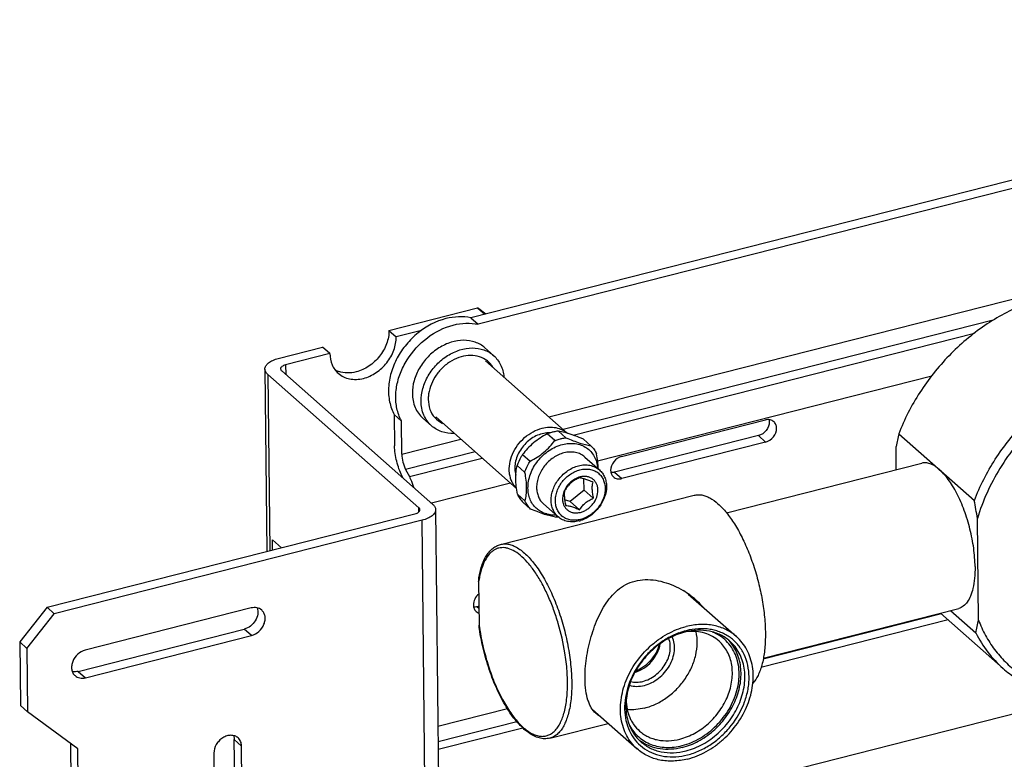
# Model space of a CAD drawing. Header units: inches. Extents: x 3100 to 4399, y 186 to 571.
# Tile 3 of 4: x 4014 to 4171, y 278 to 396. Entities that reach past the tile are written whole.
import ezdxf

# ---------------------------------------------------------------- set-up
doc = ezdxf.new("R2010")
doc.units = ezdxf.units.IN
doc.header["$MEASUREMENT"] = 0
doc.layers.add('02___PRT_ALL_AXES', color=7, linetype='Continuous')

msp = doc.modelspace()

# ---------------------------------------------------------------- linework, layer by layer
at = {"color": 7, "linetype": 'Continuous'}
for p, q in [((4273.69, 396.27), (4085.96, 348.55)), ((4274.85, 395.24), (4087.12, 347.52)), ((4098.46, 332.69), (4280.04, 378.84)), ((4072.87, 346.54), (4087.04, 350.14)), ((4087.04, 350.14), (4088.2, 349.12)), ((4088.37, 349.16), (4087.04, 350.14)), ((4085.96, 348.55), (4087.12, 347.52)), ((4169.56, 348.18), (4100.73, 330.68)), ((4072.87, 346.54), (4074.03, 345.52)), ((4078.06, 346.54), (4074.03, 345.52)), ((4102.32, 329.79), (4166.57, 346.12)), ((4055.16, 342.04), (4062.25, 343.84)), ((4063.41, 342.82), (4062.25, 343.84)), ((4088.22, 343.74), (4089.61, 342.51)), ((4063.41, 342.82), (4056.33, 341.02)), ((4053.02, 340.36), (4053.33, 311.16)), ((4056.33, 341.02), (4056.34, 339.49)), ((4088.29, 341.67), (4101.4, 330.09)), ((4053.48, 339.5), (4053.78, 311.27)), ((4077.66, 318.14), (4053.48, 339.5)), ((4055.7, 340.06), (4079.87, 318.7)), ((4159.72, 339.22), (4106.25, 325.63)), ((4073.72, 333.06), (4073.77, 328.07)), ((4074.88, 332.03), (4073.72, 333.06)), ((4078.29, 332.5), (4079.68, 331.27)), ((4080.35, 332.68), (4093.28, 321.25)), ((4074.94, 326.71), (4074.88, 332.03)), ((4110.09, 326.35), (4133.11, 332.2)), ((4099.41, 328.9), (4098.2, 329.97)), ((4099.97, 330.42), (4101.18, 329.35)), ((4131.98, 329.7), (4108.96, 323.85)), ((4133.14, 328.67), (4131.98, 329.7)), ((4154.45, 330), (4166.54, 319.32)), ((4074.94, 326.71), (4084.39, 329.11)), ((4105.19, 328.07), (4103.98, 329.14)), ((4133.14, 328.67), (4110.13, 322.82)), ((4154.05, 324.26), (4154.01, 327.95)), ((4086.66, 327.11), (4075.54, 324.28)), ((4094.24, 326.66), (4095.45, 325.59)), ((4104.23, 326.26), (4106.55, 324.2)), ((4076.13, 323.13), (4087.8, 326.1)), ((4094.58, 323.84), (4093.37, 324.9)), ((4075.16, 322.87), (4074.98, 323.22)), ((4075.54, 324.28), (4076.13, 323.13)), ((4108.96, 323.85), (4110.13, 322.82)), ((4092.33, 322.09), (4079.68, 318.87)), ((4104.08, 320.98), (4104.06, 322.79)), ((4093.42, 320.31), (4094.63, 319.25)), ((4104.08, 320.98), (4101.88, 319.14)), ((4104.08, 320.98), (4105.56, 319.67)), ((4095.53, 317.94), (4094.32, 319.01)), ((4097.61, 318.76), (4099.93, 316.71)), ((4101.88, 319.14), (4100.98, 319.43)), ((4101.88, 319.14), (4103.36, 317.83)), ((4018.16, 302.22), (4077.03, 317.18)), ((4077.67, 317.49), (4077.66, 318.14)), ((4080.33, 317.84), (4081.22, 233.91)), ((4078.19, 316.16), (4019.32, 301.19)), ((4079.08, 232.22), (4078.19, 316.16)), ((4167.2, 300.18), (4167.03, 316.45)), ((4054.24, 311.39), (4054.22, 313.02)), ((4054.22, 313.02), (4055.66, 311.75)), ((4087.22, 306.28), (4087.29, 299.38)), ((4018.16, 302.22), (4013.78, 296.68)), ((4014.94, 295.65), (4019.32, 301.19)), ((4019.32, 301.19), (4018.16, 302.22)), ((4050.82, 302.11), (4024.26, 295.36)), ((4087.26, 302.38), (4087, 302.32)), ((4087, 302.32), (4087.27, 302.07)), ((4161.26, 301.16), (4132.73, 293.91)), ((4162.73, 301.7), (4166.76, 298.14)), ((4162.34, 300.2), (4132.39, 292.59)), ((4023.15, 291.97), (4049.71, 298.72)), ((4050.87, 297.7), (4049.71, 298.72)), ((4013.78, 296.68), (4013.89, 286.52)), ((4014.94, 295.65), (4013.78, 296.68)), ((4024.31, 290.94), (4050.87, 297.7)), ((4014.94, 295.65), (4015.05, 285.49)), ((4023.15, 291.97), (4024.31, 290.94)), ((4015.05, 285.49), (4013.89, 286.52)), ((4023.1, 279.56), (4015.05, 285.49)), ((4080.7, 283.19), (4091.81, 286.02)), ((4173.78, 285.39), (4098.39, 266.23)), ((4093.35, 283.9), (4080.72, 280.69)), ((4094.3, 282.9), (4080.74, 279.46)), ((4048.4, 254.54), (4048.12, 281.04)), ((4049.28, 280.02), (4048.12, 281.04)), ((4022.35, 241.72), (4021.94, 280.42)), ((4023.51, 240.69), (4023.1, 279.56)), ((4044.85, 278.89), (4045.13, 252.39)), ((4049.56, 253.51), (4049.28, 280.02))]:
    msp.add_line(p, q, dxfattribs=at)
for centre, radius, start, end in [((4066.14, 343.67), 3.93, 241.9568, 250.7745), ((4084.76, 335.55), 5.61, 175.8042, 180.5723), ((4083.09, 335.13), 3.85, 221.3068, 244.5709), ((4188.92, 321.55), 35.49, 166.212, 169.5951), ((4104.23, 320.01), 3.17, 104.2758, 107.552), ((4074.59, 302.12), 93.54, 8.8129, 10.5966), ((4098.85, 322.89), 6.27, 276.2879, 279.0027), ((4098.83, 323.01), 6.39, 278.9997, 279.8859), ((4102.06, 320.86), 4.98, 284.2826, 287.6041), ((4102.07, 304.16), 15, 168.3627, 171.8884), ((4121.78, 303.92), 34.78, 187.4989, 188.5717), ((4132.3, 306.59), 35.49, 346.212, 349.5951), ((4123.22, 287.52), 11.31, 104.2855, 110.6369)]:
    msp.add_arc(centre, radius, start, end, dxfattribs=at)
for points, knots in [([(4198.77, 348.08), (4198.03, 348.73), (4196.43, 349.93), (4193.76, 351.33), (4190.86, 352.32), (4187.77, 352.88), (4184.54, 353.01), (4180.06, 352.6), (4174.4, 350.97), (4168.01, 347.48), (4162.3, 342.65), (4157.62, 336.77), (4155.33, 332.3), (4154.45, 330)], [0, 0, 0, 0, 0.053639, 0.1078, 0.162956, 0.219498, 0.277702, 0.337722, 0.463008, 0.594564, 0.730015, 0.866246, 1, 1, 1, 1]), ([(4081.99, 348.43), (4080.37, 348.01), (4078.03, 346.77), (4075.59, 344.35), (4074.12, 342.19), (4073.14, 339.83), (4072.71, 337.42), (4072.87, 335.11), (4073.37, 333.69), (4073.72, 333.06)], [0, 0, 0, 0, 0.254769, 0.388231, 0.521194, 0.650586, 0.774006, 0.890286, 1, 1, 1, 1]), ([(4085.96, 348.55), (4085.33, 348.68), (4083.98, 348.79), (4082.65, 348.59), (4081.99, 348.43)], [0, 0, 0, 0, 0.486652, 1, 1, 1, 1]), ([(4074.34, 333.29), (4074.13, 333.94), (4073.88, 335.35), (4074.02, 337.54), (4074.64, 339.75), (4076.08, 342.58), (4078.78, 345.55), (4081.66, 347.02), (4083.15, 347.4)], [0, 0, 0, 0, 0.112319, 0.231102, 0.35606, 0.485697, 0.748434, 1, 1, 1, 1]), ([(4083.15, 347.4), (4083.82, 347.57), (4085.15, 347.77), (4086.49, 347.66), (4087.12, 347.52)], [0, 0, 0, 0, 0.513348, 1, 1, 1, 1]), ([(4072.87, 346.54), (4072.88, 345.82), (4072.59, 344.32), (4071.63, 342.66), (4070.58, 341.52), (4069.38, 340.57), (4068.33, 340.07), (4067.61, 339.89)], [0, 0, 0, 0, 0.239468, 0.49485, 0.624889, 0.753691, 1, 1, 1, 1]), ([(4068.78, 338.86), (4069.5, 339.05), (4070.55, 339.54), (4071.74, 340.49), (4072.8, 341.63), (4073.75, 343.29), (4074.04, 344.79), (4074.03, 345.52)], [0, 0, 0, 0, 0.246309, 0.375111, 0.50515, 0.760532, 1, 1, 1, 1]), ([(4088.22, 343.74), (4087.77, 344.14), (4086.68, 344.77), (4084.77, 345.06), (4082.75, 344.72), (4080.79, 343.8), (4079.05, 342.37), (4077.69, 340.58), (4076.81, 338.56), (4076.6, 337.13), (4076.61, 336.43)], [0, 0, 0, 0, 0.107569, 0.220652, 0.342244, 0.472056, 0.607147, 0.743098, 0.875246, 1, 1, 1, 1]), ([(4078.01, 335.2), (4078, 335.89), (4078.21, 337.32), (4079.08, 339.34), (4080.45, 341.14), (4082.18, 342.57), (4084.14, 343.49), (4086.16, 343.83), (4088.07, 343.54), (4089.16, 342.9), (4089.61, 342.51)], [0, 0, 0, 0, 0.124752, 0.256894, 0.39284, 0.52793, 0.657745, 0.77934, 0.892425, 1, 1, 1, 1]), ([(4053.02, 340.36), (4053.02, 340.44), (4053.05, 340.62), (4053.16, 340.88), (4053.35, 341.12), (4053.7, 341.44), (4054.31, 341.78), (4054.86, 341.97), (4055.16, 342.04)], [0, 0, 0, 0, 0.088797, 0.183147, 0.287344, 0.403954, 0.677154, 1, 1, 1, 1]), ([(4063.41, 342.82), (4063.42, 342.21), (4063.58, 341.31), (4064.15, 340.28), (4064.54, 339.86), (4064.75, 339.67)], [0, 0, 0, 0, 0.514947, 0.759763, 1, 1, 1, 1]), ([(4088.27, 341.9), (4087.89, 342.14), (4086.99, 342.5), (4085.52, 342.6), (4083.99, 342.25), (4082.52, 341.51), (4081.21, 340.42), (4079.84, 338.67), (4079.25, 337.04), (4079.17, 335.96)], [0, 0, 0, 0, 0.10824, 0.222694, 0.345093, 0.474701, 0.608881, 0.743943, 1, 1, 1, 1]), ([(4089.49, 340.66), (4089.33, 340.91), (4088.97, 341.37), (4088.52, 341.74), (4088.27, 341.9)], [0, 0, 0, 0, 0.501519, 1, 1, 1, 1]), ([(4089.61, 342.51), (4090.08, 342.1), (4090.87, 341.04), (4091.2, 339.76), (4091.26, 339.11)], [0, 0, 0, 0, 0.486402, 1, 1, 1, 1]), ([(4166.54, 319.32), (4167.42, 321.62), (4169.71, 326.09), (4174.39, 331.97), (4180.1, 336.8), (4186.48, 340.29), (4192.15, 341.92), (4196.63, 342.33), (4199.86, 342.2), (4202.95, 341.64), (4205.85, 340.65), (4208.52, 339.25), (4210.12, 338.05), (4210.86, 337.4)], [0, 0, 0, 0, 0.133754, 0.269985, 0.405436, 0.536992, 0.662278, 0.722298, 0.780502, 0.837044, 0.8922, 0.946361, 1, 1, 1, 1]), ([(4053.48, 339.5), (4053.35, 339.62), (4053.12, 339.87), (4053.03, 340.2), (4053.02, 340.36)], [0, 0, 0, 0, 0.539218, 1, 1, 1, 1]), ([(4056.33, 341.02), (4056.21, 340.99), (4056.01, 340.92), (4055.75, 340.77), (4055.57, 340.6), (4055.52, 340.45), (4055.52, 340.38)], [0, 0, 0, 0, 0.323654, 0.597699, 0.818072, 1, 1, 1, 1]), ([(4055.52, 340.38), (4055.53, 340.33), (4055.56, 340.2), (4055.65, 340.11), (4055.7, 340.06)], [0, 0, 0, 0, 0.461021, 1, 1, 1, 1]), ([(4215.72, 328.83), (4215.29, 329.97), (4214.23, 332.15), (4212.06, 335.03), (4209.38, 337.42), (4206.27, 339.23), (4202.79, 340.44), (4199.04, 341.01), (4195.12, 340.93), (4191.12, 340.21), (4187.13, 338.88), (4181.91, 336.29), (4177.16, 332.64), (4173.15, 328.2), (4169.73, 323.34), (4167.87, 319.25), (4167.03, 316.45)], [0, 0, 0, 0, 0.0562, 0.111212, 0.165802, 0.220789, 0.27694, 0.334868, 0.394968, 0.457398, 0.522084, 0.588755, 0.72593, 0.795533, 0.864869, 1, 1, 1, 1]), ([(4064.75, 339.67), (4065, 339.45), (4065.58, 339.07), (4066.58, 338.74), (4067.67, 338.66), (4068.41, 338.77), (4068.78, 338.86)], [0, 0, 0, 0, 0.236237, 0.47884, 0.732657, 1, 1, 1, 1]), ([(4067.61, 339.89), (4067.15, 339.77), (4066.21, 339.65), (4065.28, 339.81), (4064.85, 339.96)], [0, 0, 0, 0, 0.516275, 1, 1, 1, 1]), ([(4076.61, 336.43), (4076.62, 335.68), (4076.83, 334.55), (4077.54, 333.27), (4078.02, 332.73), (4078.29, 332.5)], [0, 0, 0, 0, 0.514956, 0.759761, 1, 1, 1, 1]), ([(4079.68, 331.27), (4079.42, 331.5), (4078.94, 332.03), (4078.22, 333.32), (4078.01, 334.45), (4078.01, 335.2)], [0, 0, 0, 0, 0.240242, 0.485049, 1, 1, 1, 1]), ([(4079.16, 335.49), (4079.16, 334.95), (4079.33, 333.9), (4079.86, 332.97), (4080.2, 332.59)], [0, 0, 0, 0, 0.515626, 1, 1, 1, 1]), ([(4074.88, 332.03), (4074.83, 332.13), (4074.62, 332.54), (4074.45, 332.96), (4074.34, 333.29)], [0, 0, 0, 0, 0.247071, 1, 1, 1, 1]), ([(4083.26, 330.05), (4082.6, 330.03), (4081.3, 330.2), (4080.15, 330.85), (4079.68, 331.27)], [0, 0, 0, 0, 0.513462, 1, 1, 1, 1]), ([(4093.26, 321.28), (4093.11, 321.44), (4092.83, 321.78), (4092.5, 322.37), (4092.27, 323.02), (4092.09, 323.97), (4092.13, 325.24), (4092.59, 326.76), (4093.41, 328.19), (4094.53, 329.42), (4095.87, 330.36), (4096.87, 330.76), (4097.38, 330.89)], [0, 0, 0, 0, 0.053497, 0.107868, 0.16363, 0.22116, 0.341928, 0.470308, 0.603992, 0.739396, 0.872549, 1, 1, 1, 1]), ([(4097.38, 330.89), (4097.74, 330.99), (4098.48, 331.1), (4099.58, 331.02), (4100.58, 330.69), (4101.15, 330.31), (4101.41, 330.09)], [0, 0, 0, 0, 0.267355, 0.521145, 0.763759, 1, 1, 1, 1]), ([(4133.73, 331.91), (4133.74, 331.42), (4133.34, 330.43), (4132.47, 329.82), (4131.98, 329.7)], [0, 0, 0, 0, 0.494965, 1, 1, 1, 1]), ([(4134.45, 331.93), (4134.28, 332.08), (4133.83, 332.3), (4133.34, 332.26), (4133.11, 332.2)], [0, 0, 0, 0, 0.478139, 1, 1, 1, 1]), ([(4133.14, 328.67), (4133.63, 328.79), (4134.5, 329.4), (4134.9, 330.4), (4134.9, 330.89)], [0, 0, 0, 0, 0.505035, 1, 1, 1, 1]), ([(4133.69, 332.26), (4133.71, 332.18), (4133.73, 332.06), (4133.73, 331.94), (4133.73, 331.91)], [0, 0, 0, 0, 0.745736, 1, 1, 1, 1]), ([(4134.9, 330.89), (4134.89, 331.09), (4134.82, 331.48), (4134.59, 331.81), (4134.45, 331.93)], [0, 0, 0, 0, 0.51654, 1, 1, 1, 1]), ([(4097.39, 330.01), (4097.04, 329.92), (4096.36, 329.67), (4095.41, 329.08), (4094.57, 328.32), (4093.87, 327.42), (4093.36, 326.43), (4093.05, 325.39), (4092.97, 324.36), (4093.07, 323.69), (4093.16, 323.38)], [0, 0, 0, 0, 0.123384, 0.25173, 0.382963, 0.514543, 0.64388, 0.768728, 0.887573, 1, 1, 1, 1]), ([(4098.2, 329.97), (4097.81, 329.77), (4097.04, 329.33), (4095.98, 328.55), (4095.04, 327.65), (4094.49, 326.99), (4094.24, 326.66)], [0, 0, 0, 0, 0.253912, 0.50887, 0.759064, 1, 1, 1, 1]), ([(4098.66, 330.15), (4098.56, 330.15), (4098.13, 330.15), (4097.7, 330.09), (4097.39, 330.01)], [0, 0, 0, 0, 0.24368, 1, 1, 1, 1]), ([(4099.09, 330.26), (4099.01, 330.24), (4098.71, 330.16), (4098.42, 330.05), (4098.2, 329.97)], [0, 0, 0, 0, 0.247157, 1, 1, 1, 1]), ([(4099.97, 330.42), (4099.9, 330.41), (4099.6, 330.37), (4099.31, 330.31), (4099.09, 330.26)], [0, 0, 0, 0, 0.246863, 1, 1, 1, 1]), ([(4101.4, 330.09), (4101.27, 330.13), (4100.8, 330.26), (4100.32, 330.36), (4099.97, 330.42)], [0, 0, 0, 0, 0.279024, 1, 1, 1, 1]), ([(4100.3, 329.19), (4100.37, 329.21), (4100.66, 329.28), (4100.96, 329.33), (4101.18, 329.35)], [0, 0, 0, 0, 0.253266, 1, 1, 1, 1]), ([(4101.18, 329.35), (4101.56, 329.19), (4102.3, 328.89), (4103.63, 328.42), (4104.59, 328.16), (4105.19, 328.07)], [0, 0, 0, 0, 0.295502, 0.567311, 1, 1, 1, 1]), ([(4103.98, 329.14), (4103.54, 329.32), (4102.68, 329.67), (4101.81, 329.97), (4101.4, 330.09)], [0, 0, 0, 0, 0.527399, 1, 1, 1, 1]), ([(4074.98, 323.22), (4074.59, 323.97), (4074.03, 325.57), (4073.78, 327.24), (4073.77, 328.07)], [0, 0, 0, 0, 0.501624, 1, 1, 1, 1]), ([(4095.11, 321.3), (4095.11, 321.67), (4095.17, 322.43), (4095.49, 323.56), (4095.99, 324.65), (4096.68, 325.67), (4097.52, 326.58), (4098.47, 327.34), (4099.51, 327.92), (4100.26, 328.19), (4100.63, 328.28)], [0, 0, 0, 0, 0.117349, 0.239791, 0.366292, 0.495303, 0.624995, 0.753465, 0.878935, 1, 1, 1, 1]), ([(4095.45, 325.59), (4095.84, 325.79), (4096.61, 326.23), (4097.68, 327.01), (4098.62, 327.91), (4099.16, 328.57), (4099.41, 328.9)], [0, 0, 0, 0, 0.253912, 0.50887, 0.759064, 1, 1, 1, 1]), ([(4099.41, 328.9), (4099.48, 328.93), (4099.77, 329.04), (4100.07, 329.13), (4100.3, 329.19)], [0, 0, 0, 0, 0.252917, 1, 1, 1, 1]), ([(4100.63, 328.28), (4100.97, 328.37), (4101.65, 328.48), (4102.67, 328.45), (4103.62, 328.22), (4104.47, 327.78), (4105.19, 327.16), (4105.74, 326.39), (4106.11, 325.48), (4106.22, 324.83), (4106.25, 324.49)], [0, 0, 0, 0, 0.135371, 0.264659, 0.388615, 0.508851, 0.627676, 0.747681, 0.871213, 1, 1, 1, 1]), ([(4105.19, 328.07), (4105.38, 327.88), (4105.72, 327.47), (4105.98, 327.01), (4106.09, 326.76)], [0, 0, 0, 0, 0.495921, 1, 1, 1, 1]), ([(4074.94, 326.71), (4074.94, 326.29), (4075.07, 325.45), (4075.35, 324.65), (4075.54, 324.28)], [0, 0, 0, 0, 0.498376, 1, 1, 1, 1]), ([(4094.24, 326.66), (4094.15, 326.52), (4093.81, 325.96), (4093.54, 325.36), (4093.37, 324.9)], [0, 0, 0, 0, 0.253305, 1, 1, 1, 1]), ([(4100.87, 326.93), (4100.58, 326.85), (4099.99, 326.64), (4099.16, 326.18), (4098.4, 325.58), (4097.74, 324.86), (4097.19, 324.05), (4096.79, 323.18), (4096.54, 322.29), (4096.49, 321.68), (4096.49, 321.39)], [0, 0, 0, 0, 0.121064, 0.246534, 0.375005, 0.504697, 0.633708, 0.76021, 0.882652, 1, 1, 1, 1]), ([(4104.23, 326.26), (4104.02, 326.44), (4103.54, 326.76), (4102.71, 327.04), (4101.8, 327.1), (4101.18, 327.01), (4100.87, 326.93)], [0, 0, 0, 0, 0.236239, 0.478856, 0.732645, 1, 1, 1, 1]), ([(4106.35, 324.39), (4106.34, 324.78), (4106.28, 325.57), (4106.16, 326.36), (4106.09, 326.76)], [0, 0, 0, 0, 0.487817, 1, 1, 1, 1]), ([(4110.09, 326.35), (4109.6, 326.23), (4108.73, 325.62), (4108.33, 324.63), (4108.34, 324.14)], [0, 0, 0, 0, 0.505035, 1, 1, 1, 1]), ([(4093.17, 322.81), (4093.16, 323.19), (4093.19, 323.89), (4093.3, 324.58), (4093.37, 324.9)], [0, 0, 0, 0, 0.529399, 1, 1, 1, 1]), ([(4094.58, 323.84), (4094.64, 323.99), (4094.87, 324.6), (4095.18, 325.18), (4095.45, 325.59)], [0, 0, 0, 0, 0.246682, 1, 1, 1, 1]), ([(4098.82, 319.33), (4098.81, 319.63), (4098.87, 320.23), (4099.12, 321.13), (4099.52, 321.99), (4100.06, 322.8), (4100.73, 323.52), (4101.49, 324.12), (4102.31, 324.59), (4102.9, 324.8), (4103.2, 324.87)], [0, 0, 0, 0, 0.117348, 0.23979, 0.366292, 0.495303, 0.624995, 0.753466, 0.878936, 1, 1, 1, 1]), ([(4103.2, 324.87), (4103.5, 324.95), (4104.12, 325.05), (4105.03, 324.98), (4105.86, 324.71), (4106.34, 324.39), (4106.55, 324.2)], [0, 0, 0, 0, 0.267355, 0.521144, 0.763761, 1, 1, 1, 1]), ([(4076.13, 323.13), (4076.19, 323), (4076.46, 322.45), (4076.67, 321.87), (4076.81, 321.43)], [0, 0, 0, 0, 0.239184, 1, 1, 1, 1]), ([(4094.58, 323.84), (4094.66, 323.41), (4094.78, 322.58), (4094.84, 321.74), (4094.84, 321.34)], [0, 0, 0, 0, 0.51345, 1, 1, 1, 1]), ([(4099.49, 319.24), (4099.49, 319.51), (4099.54, 320.05), (4099.76, 320.85), (4100.12, 321.63), (4100.61, 322.36), (4101.21, 323.01), (4101.89, 323.55), (4102.64, 323.97), (4103.17, 324.16), (4103.43, 324.23)], [0, 0, 0, 0, 0.117345, 0.239792, 0.366292, 0.495303, 0.624995, 0.753464, 0.878939, 1, 1, 1, 1]), ([(4103.27, 323.03), (4102.81, 322.88), (4101.92, 322.37), (4101.28, 321.57), (4101.05, 321.12)], [0, 0, 0, 0, 0.492176, 1, 1, 1, 1]), ([(4103.43, 324.23), (4103.69, 324.29), (4104.2, 324.37), (4104.96, 324.34), (4105.66, 324.15), (4106.28, 323.8), (4106.79, 323.32), (4107.17, 322.71), (4107.4, 322.02), (4107.46, 321.52), (4107.46, 321.26)], [0, 0, 0, 0, 0.134891, 0.263479, 0.386624, 0.506181, 0.624733, 0.745081, 0.869642, 1, 1, 1, 1]), ([(4106.31, 320.97), (4106.31, 321.15), (4106.27, 321.51), (4106.1, 322), (4105.83, 322.43), (4105.47, 322.78), (4105.03, 323.02), (4104.53, 323.16), (4103.99, 323.18), (4103.63, 323.12), (4103.45, 323.08)], [0, 0, 0, 0, 0.130358, 0.254919, 0.375267, 0.493819, 0.613376, 0.736521, 0.865109, 1, 1, 1, 1]), ([(4106.55, 324.2), (4106.73, 324.05), (4107.05, 323.69), (4107.4, 323.06), (4107.62, 322.34), (4107.67, 321.84), (4107.67, 321.58)], [0, 0, 0, 0, 0.239639, 0.483884, 0.736524, 1, 1, 1, 1]), ([(4108.34, 324.14), (4108.34, 323.93), (4108.41, 323.54), (4108.64, 323.21), (4108.78, 323.09)], [0, 0, 0, 0, 0.51654, 1, 1, 1, 1]), ([(4108.96, 323.85), (4108.92, 323.83), (4108.74, 323.79), (4108.55, 323.78), (4108.41, 323.79)], [0, 0, 0, 0, 0.256945, 1, 1, 1, 1]), ([(4108.78, 323.09), (4108.95, 322.94), (4109.4, 322.73), (4109.89, 322.76), (4110.13, 322.82)], [0, 0, 0, 0, 0.478139, 1, 1, 1, 1]), ([(4093.42, 320.31), (4093.35, 320.74), (4093.23, 321.57), (4093.17, 322.41), (4093.17, 322.81)], [0, 0, 0, 0, 0.51345, 1, 1, 1, 1]), ([(4103.3, 322.93), (4103.08, 322.83), (4102.63, 322.61), (4102.01, 322.19), (4101.5, 321.68), (4101.23, 321.29), (4101.1, 321.09)], [0, 0, 0, 0, 0.254149, 0.512131, 0.763194, 1, 1, 1, 1]), ([(4105.53, 322.22), (4105.31, 322.32), (4104.88, 322.5), (4104.28, 322.73), (4103.76, 322.87), (4103.44, 322.92), (4103.3, 322.93)], [0, 0, 0, 0, 0.309997, 0.592968, 0.823615, 1, 1, 1, 1]), ([(4107.67, 321.58), (4107.68, 321.01), (4107.51, 320.12), (4107.02, 319.02), (4106.52, 318.24), (4105.9, 317.53), (4105.19, 316.92), (4104.41, 316.44), (4103.85, 316.21), (4103.57, 316.12)], [0, 0, 0, 0, 0.238269, 0.364307, 0.492948, 0.622533, 0.751308, 0.877585, 1, 1, 1, 1]), ([(4105.36, 321.1), (4105.36, 321.31), (4105.39, 321.69), (4105.48, 322.05), (4105.53, 322.22)], [0, 0, 0, 0, 0.542256, 1, 1, 1, 1]), ([(4093.42, 320.31), (4093.53, 320.07), (4093.8, 319.61), (4094.14, 319.19), (4094.32, 319.01)], [0, 0, 0, 0, 0.504079, 1, 1, 1, 1]), ([(4094.84, 321.34), (4094.84, 320.96), (4094.81, 320.26), (4094.7, 319.57), (4094.63, 319.25)], [0, 0, 0, 0, 0.529399, 1, 1, 1, 1]), ([(4099.61, 316.98), (4099.31, 316.96), (4098.7, 316.99), (4097.84, 317.19), (4097.05, 317.56), (4096.38, 318.08), (4095.83, 318.74), (4095.42, 319.51), (4095.17, 320.38), (4095.11, 320.99), (4095.11, 321.3)], [0, 0, 0, 0, 0.130221, 0.25555, 0.37729, 0.497303, 0.617727, 0.740637, 0.867703, 1, 1, 1, 1]), ([(4096.49, 321.39), (4096.5, 321.13), (4096.55, 320.62), (4096.76, 319.91), (4097.11, 319.27), (4097.43, 318.92), (4097.61, 318.76)], [0, 0, 0, 0, 0.263476, 0.516116, 0.760361, 1, 1, 1, 1]), ([(4101.05, 321.12), (4100.92, 320.87), (4100.71, 320.35), (4100.64, 319.8), (4100.64, 319.53)], [0, 0, 0, 0, 0.513595, 1, 1, 1, 1]), ([(4100.94, 319.98), (4100.94, 320.18), (4100.96, 320.56), (4101.05, 320.93), (4101.1, 321.09)], [0, 0, 0, 0, 0.542344, 1, 1, 1, 1]), ([(4100.94, 319.98), (4100.94, 319.74), (4100.99, 319.26), (4101.08, 318.78), (4101.13, 318.54)], [0, 0, 0, 0, 0.485853, 1, 1, 1, 1]), ([(4103.51, 317.42), (4103.7, 317.47), (4104.07, 317.61), (4104.6, 317.9), (4105.09, 318.29), (4105.65, 318.9), (4106.16, 319.79), (4106.31, 320.59), (4106.31, 320.97)], [0, 0, 0, 0, 0.121276, 0.246974, 0.375671, 0.505593, 0.760756, 1, 1, 1, 1]), ([(4107.46, 321.26), (4107.46, 321), (4107.41, 320.45), (4107.19, 319.65), (4106.83, 318.87), (4106.34, 318.14), (4105.74, 317.49), (4105.06, 316.95), (4104.31, 316.53), (4103.78, 316.34), (4103.52, 316.28)], [0, 0, 0, 0, 0.117345, 0.239792, 0.366292, 0.495303, 0.624995, 0.753464, 0.878939, 1, 1, 1, 1]), ([(4105.36, 321.1), (4105.37, 320.87), (4105.41, 320.38), (4105.5, 319.91), (4105.56, 319.67)], [0, 0, 0, 0, 0.485937, 1, 1, 1, 1]), ([(4121.72, 320.16), (4121.91, 320.21), (4122.31, 320.27), (4122.93, 320.22), (4123.57, 320.04), (4124.48, 319.62), (4125.63, 318.76), (4126.95, 317.33), (4128.23, 315.51), (4129.43, 313.35), (4130.51, 310.91), (4131.44, 308.27), (4132.19, 305.52), (4132.73, 302.75), (4133.05, 300.03), (4133.14, 297.47), (4132.99, 295.13), (4132.67, 293.36), (4132.28, 292.13), (4131.86, 291.13), (4131.44, 290.47), (4131.11, 290.1)], [0, 0, 0, 0, 0.016758, 0.034174, 0.052819, 0.073123, 0.119667, 0.17488, 0.238442, 0.309257, 0.385724, 0.465916, 0.547714, 0.628919, 0.70736, 0.781008, 0.848092, 0.907257, 0.933636, 0.957837, 1, 1, 1, 1]), ([(4079.87, 318.7), (4080.01, 318.58), (4080.23, 318.33), (4080.33, 318), (4080.33, 317.84)], [0, 0, 0, 0, 0.539218, 1, 1, 1, 1]), ([(4095.53, 317.94), (4095.35, 318.13), (4095, 318.54), (4094.74, 319), (4094.63, 319.25)], [0, 0, 0, 0, 0.495921, 1, 1, 1, 1]), ([(4099.93, 316.71), (4099.76, 316.87), (4099.44, 317.22), (4099.09, 317.85), (4098.87, 318.57), (4098.82, 319.07), (4098.82, 319.33)], [0, 0, 0, 0, 0.239639, 0.483884, 0.736524, 1, 1, 1, 1]), ([(4103.52, 316.28), (4103.26, 316.21), (4102.75, 316.13), (4102, 316.16), (4101.29, 316.35), (4100.67, 316.7), (4100.16, 317.19), (4099.78, 317.79), (4099.55, 318.49), (4099.5, 318.99), (4099.49, 319.24)], [0, 0, 0, 0, 0.134891, 0.263479, 0.386624, 0.506181, 0.624733, 0.745081, 0.869642, 1, 1, 1, 1]), ([(4100.64, 319.53), (4100.65, 319.35), (4100.68, 319), (4100.85, 318.5), (4101.12, 318.07), (4101.48, 317.73), (4101.92, 317.48), (4102.42, 317.34), (4102.96, 317.32), (4103.33, 317.38), (4103.51, 317.42)], [0, 0, 0, 0, 0.130358, 0.254919, 0.375267, 0.493819, 0.613376, 0.736521, 0.865109, 1, 1, 1, 1]), ([(4101.13, 318.54), (4101.27, 318.53), (4101.58, 318.49), (4102.11, 318.34), (4102.71, 318.11), (4103.14, 317.93), (4103.36, 317.83)], [0, 0, 0, 0, 0.176382, 0.407024, 0.689997, 1, 1, 1, 1]), ([(4103.36, 317.83), (4103.48, 318.02), (4103.75, 318.41), (4104.27, 318.93), (4104.88, 319.35), (4105.33, 319.57), (4105.56, 319.67)], [0, 0, 0, 0, 0.236808, 0.487873, 0.745853, 1, 1, 1, 1]), ([(4077.03, 317.18), (4077.14, 317.21), (4077.35, 317.28), (4077.61, 317.43), (4077.79, 317.6), (4077.83, 317.75), (4077.83, 317.82)], [0, 0, 0, 0, 0.323654, 0.597699, 0.818072, 1, 1, 1, 1]), ([(4077.83, 317.82), (4077.83, 317.87), (4077.8, 318), (4077.71, 318.09), (4077.66, 318.14)], [0, 0, 0, 0, 0.461021, 1, 1, 1, 1]), ([(4080.33, 317.84), (4080.33, 317.76), (4080.31, 317.58), (4080.19, 317.32), (4080.01, 317.08), (4079.65, 316.76), (4079.04, 316.42), (4078.49, 316.23), (4078.19, 316.16)], [0, 0, 0, 0, 0.088797, 0.183147, 0.287344, 0.403954, 0.677154, 1, 1, 1, 1]), ([(4099.54, 316.66), (4098.94, 316.75), (4097.98, 317.01), (4096.65, 317.48), (4095.92, 317.78), (4095.53, 317.94)], [0, 0, 0, 0, 0.432689, 0.704498, 1, 1, 1, 1]), ([(4103.29, 316.04), (4102.98, 315.96), (4102.37, 315.87), (4101.46, 315.93), (4100.62, 316.21), (4100.14, 316.52), (4099.93, 316.71)], [0, 0, 0, 0, 0.267355, 0.521144, 0.763761, 1, 1, 1, 1]), ([(4087.29, 307.18), (4087.41, 307.82), (4087.71, 309), (4088.34, 310.35), (4088.98, 311.19), (4089.5, 311.7), (4090.09, 312.07), (4090.51, 312.23), (4090.73, 312.29)], [0, 0, 0, 0, 0.302339, 0.563037, 0.680254, 0.790699, 0.896512, 1, 1, 1, 1]), ([(4090.73, 312.29), (4090.94, 312.34), (4091.38, 312.4), (4092.06, 312.32), (4092.77, 312.1), (4093.48, 311.72), (4094.21, 311.21), (4094.94, 310.56), (4095.66, 309.77), (4096.65, 308.52), (4097.82, 306.67), (4099.06, 304.16), (4100.15, 301.36), (4101.03, 298.4), (4101.67, 295.37), (4102.05, 292.4), (4102.16, 289.59), (4102.02, 287.41), (4101.75, 285.84), (4101.48, 284.8), (4101.15, 283.88), (4100.76, 283.08), (4100.31, 282.41), (4099.8, 281.88), (4099.24, 281.49), (4098.82, 281.33), (4098.62, 281.27)], [0, 0, 0, 0, 0.017409, 0.035627, 0.055337, 0.077031, 0.101014, 0.127436, 0.156328, 0.187628, 0.25685, 0.333509, 0.415405, 0.5, 0.584595, 0.666491, 0.74315, 0.812372, 0.843672, 0.872564, 0.898986, 0.922969, 0.944663, 0.964373, 0.982591, 1, 1, 1, 1]), ([(4101.03, 294.94), (4100.77, 296.52), (4100.24, 298.86), (4099.25, 301.85), (4098.39, 303.97), (4097.44, 305.92), (4096.41, 307.65), (4095.33, 309.12), (4094.22, 310.3), (4093.11, 311.16), (4092.16, 311.61), (4091.43, 311.76), (4090.92, 311.78), (4090.42, 311.71), (4089.95, 311.54), (4089.51, 311.28), (4088.94, 310.81), (4088.32, 309.96), (4087.75, 308.68), (4087.49, 307.72), (4087.38, 307.19)], [0, 0, 0, 0, 0.177805, 0.266037, 0.351442, 0.432374, 0.507366, 0.575222, 0.635133, 0.68686, 0.731031, 0.750884, 0.769701, 0.787965, 0.806216, 0.824991, 0.84478, 0.888773, 0.940287, 1, 1, 1, 1]), ([(4087.22, 306.28), (4087.22, 306.43), (4087.23, 306.73), (4087.26, 307.03), (4087.29, 307.18)], [0, 0, 0, 0, 0.49422, 1, 1, 1, 1]), ([(4087.23, 304.35), (4086.97, 304.13), (4086.54, 303.6), (4086.37, 302.93), (4086.37, 302.61)], [0, 0, 0, 0, 0.515786, 1, 1, 1, 1]), ([(4086.37, 302.61), (4086.37, 302.41), (4086.45, 302.01), (4086.68, 301.68), (4086.82, 301.56)], [0, 0, 0, 0, 0.51654, 1, 1, 1, 1]), ([(4051.79, 302.13), (4051.9, 301.81), (4051.94, 301.07), (4051.53, 300.03), (4050.76, 299.17), (4050.07, 298.81), (4049.71, 298.72)], [0, 0, 0, 0, 0.229272, 0.483173, 0.747116, 1, 1, 1, 1]), ([(4052.5, 301.78), (4052.4, 301.87), (4052.16, 302.03), (4051.59, 302.22), (4051.12, 302.19), (4050.82, 302.11)], [0, 0, 0, 0, 0.237008, 0.48035, 1, 1, 1, 1]), ([(4050.87, 297.7), (4051.31, 297.81), (4052.14, 298.29), (4052.83, 299.25), (4053.07, 300.13), (4053.07, 300.77), (4052.88, 301.34), (4052.64, 301.65), (4052.5, 301.78)], [0, 0, 0, 0, 0.261089, 0.530303, 0.658936, 0.779537, 0.892251, 1, 1, 1, 1]), ([(4087, 302.32), (4086.95, 302.3), (4086.77, 302.27), (4086.59, 302.25), (4086.45, 302.26)], [0, 0, 0, 0, 0.256945, 1, 1, 1, 1]), ([(4086.82, 301.56), (4086.91, 301.47), (4087.06, 301.38), (4087.22, 301.32), (4087.26, 301.3)], [0, 0, 0, 0, 0.745964, 1, 1, 1, 1]), ([(4087.34, 298.72), (4087.33, 298.77), (4087.31, 298.99), (4087.3, 299.21), (4087.29, 299.38)], [0, 0, 0, 0, 0.246829, 1, 1, 1, 1]), ([(4167.2, 300.18), (4167.52, 299.34), (4168.27, 297.7), (4169.71, 295.44), (4171.45, 293.44), (4173.46, 291.72), (4175.71, 290.31), (4178.17, 289.22), (4180.81, 288.47), (4182.64, 288.21), (4183.57, 288.14)], [0, 0, 0, 0, 0.126373, 0.250489, 0.37321, 0.495533, 0.618469, 0.742985, 0.869943, 1, 1, 1, 1]), ([(4098.62, 281.27), (4098.34, 281.21), (4097.77, 281.14), (4096.89, 281.28), (4096.01, 281.62), (4095.14, 282.16), (4094.28, 282.87), (4093.44, 283.75), (4092.61, 284.78), (4091.51, 286.41), (4090.26, 288.76), (4088.99, 291.88), (4087.99, 295.23), (4087.52, 297.55), (4087.34, 298.72)], [0, 0, 0, 0, 0.037606, 0.076551, 0.118096, 0.163339, 0.213004, 0.26746, 0.326756, 0.390693, 0.530739, 0.68305, 0.841652, 1, 1, 1, 1]), ([(4087.38, 298.74), (4087.54, 297.74), (4087.92, 295.74), (4088.74, 292.82), (4089.75, 290.05), (4090.94, 287.54), (4092.25, 285.37), (4093.45, 283.85), (4094.43, 282.9), (4095.14, 282.35), (4095.85, 281.94), (4096.54, 281.67), (4097.21, 281.55), (4097.86, 281.58), (4098.47, 281.77), (4099.04, 282.1), (4099.55, 282.58), (4100.01, 283.2), (4100.41, 283.94), (4100.75, 284.81), (4101.02, 285.79), (4101.31, 287.29), (4101.48, 289.39), (4101.4, 292.1), (4101.18, 293.98), (4101.03, 294.94)], [0, 0, 0, 0, 0.084044, 0.168663, 0.251135, 0.328838, 0.399463, 0.46122, 0.488462, 0.51323, 0.53563, 0.555913, 0.574511, 0.592054, 0.609332, 0.62718, 0.646338, 0.667364, 0.69062, 0.716297, 0.744458, 0.775063, 0.843056, 0.918759, 1, 1, 1, 1]), ([(4119.23, 298.11), (4118.6, 297.87), (4117.35, 297.28), (4115.64, 296.1), (4114.09, 294.66), (4112.35, 292.47), (4111.13, 289.96), (4110.59, 287.34), (4110.53, 285.44), (4110.84, 283.65), (4111.49, 282.02), (4112.47, 280.62), (4113.75, 279.51), (4115.27, 278.73), (4116.97, 278.3), (4118.8, 278.25), (4120.02, 278.45), (4120.63, 278.6)], [0, 0, 0, 0, 0.066754, 0.135402, 0.205124, 0.27499, 0.411047, 0.476101, 0.538401, 0.597897, 0.654959, 0.710366, 0.765206, 0.820683, 0.877873, 0.937529, 1, 1, 1, 1]), ([(4120.2, 298.25), (4119.27, 298.01), (4117.89, 297.45), (4116.23, 296.4), (4114.65, 295.13), (4113.28, 293.59), (4112.21, 291.86), (4111.37, 290.08), (4110.86, 288.2), (4110.75, 286.33), (4110.86, 285), (4111.16, 283.74), (4111.65, 282.58), (4112.32, 281.55), (4112.88, 280.96), (4113.18, 280.69)], [0, 0, 0, 0, 0.127913, 0.194365, 0.261846, 0.397662, 0.465153, 0.531622, 0.659586, 0.720773, 0.77987, 0.836977, 0.892376, 0.946521, 1, 1, 1, 1]), ([(4119.79, 280.09), (4120.29, 280.22), (4121.29, 280.56), (4122.71, 281.27), (4124.06, 282.19), (4125.71, 283.66), (4127.4, 285.84), (4128.47, 288.35), (4128.83, 290.16), (4128.9, 291.17), (4128.9, 292.15), (4128.76, 293.33), (4128.35, 294.65), (4127.71, 295.85), (4126.86, 296.87), (4125.83, 297.7), (4125.05, 298.1), (4124.64, 298.26)], [0, 0, 0, 0, 0.064263, 0.130538, 0.198369, 0.26717, 0.404765, 0.538346, 0.602449, 0.633665, 0.664285, 0.723701, 0.78094, 0.836452, 0.890911, 0.945141, 1, 1, 1, 1]), ([(4127.41, 296.8), (4127.19, 297), (4126.71, 297.37), (4125.92, 297.82), (4125.06, 298.17), (4123.83, 298.5), (4122.18, 298.62), (4120.86, 298.41), (4120.2, 298.25)], [0, 0, 0, 0, 0.117852, 0.236534, 0.356823, 0.479395, 0.732928, 1, 1, 1, 1]), ([(4120.63, 278.6), (4121.3, 278.77), (4122.62, 279.24), (4124.48, 280.29), (4126.19, 281.65), (4128.17, 283.79), (4129.62, 286.33), (4130.29, 288.73), (4130.47, 290.08), (4130.52, 291.38), (4130.35, 292.95), (4129.86, 294.42), (4129.28, 295.47), (4128.77, 296.18), (4128.17, 296.82), (4127.51, 297.38), (4126.77, 297.85), (4125.98, 298.23), (4125.13, 298.52), (4123.93, 298.78), (4122.34, 298.85), (4121.06, 298.64), (4120.42, 298.48)], [0, 0, 0, 0, 0.065144, 0.13266, 0.201789, 0.271576, 0.408636, 0.474524, 0.506494, 0.537737, 0.597943, 0.655472, 0.683494, 0.711158, 0.738612, 0.766019, 0.793542, 0.821341, 0.849557, 0.878312, 0.937699, 1, 1, 1, 1]), ([(4125.68, 296.8), (4125.35, 297.09), (4124.63, 297.6), (4123.39, 298.12), (4122.03, 298.38), (4121.09, 298.37), (4120.62, 298.33)], [0, 0, 0, 0, 0.240213, 0.484746, 0.737213, 1, 1, 1, 1]), ([(4166.76, 298.14), (4167.31, 297.05), (4168.59, 295), (4170.24, 293.23), (4171.13, 292.44)], [0, 0, 0, 0, 0.503503, 1, 1, 1, 1]), ([(4112.22, 291.79), (4112.72, 291.95), (4113.7, 292.43), (4114.92, 293.5), (4115.84, 294.85), (4116.19, 295.88), (4116.28, 296.4)], [0, 0, 0, 0, 0.245013, 0.500061, 0.755082, 1, 1, 1, 1]), ([(4116.12, 296.25), (4115.85, 295.31), (4114.85, 293.56), (4113.23, 292.35), (4112.33, 291.97)], [0, 0, 0, 0, 0.500027, 1, 1, 1, 1]), ([(4113.51, 290.37), (4113.87, 290.46), (4114.57, 290.73), (4115.55, 291.34), (4116.41, 292.14), (4117.1, 293.09), (4117.61, 294.12), (4117.88, 295.2), (4117.91, 296.26), (4117.77, 296.93), (4117.65, 297.24)], [0, 0, 0, 0, 0.124013, 0.253116, 0.385047, 0.517056, 0.646389, 0.770728, 0.888645, 1, 1, 1, 1]), ([(4113.75, 289.72), (4114.15, 289.82), (4114.95, 290.13), (4116.05, 290.84), (4117.01, 291.75), (4117.78, 292.84), (4118.31, 294.02), (4118.58, 295.24), (4118.57, 296.42), (4118.36, 297.17), (4118.21, 297.51)], [0, 0, 0, 0, 0.124571, 0.254342, 0.386876, 0.519241, 0.648537, 0.772401, 0.889506, 1, 1, 1, 1]), ([(4119.41, 281.13), (4120.24, 281.34), (4121.47, 281.84), (4122.96, 282.78), (4124.37, 283.91), (4125.58, 285.29), (4126.54, 286.83), (4127.29, 288.42), (4127.75, 290.1), (4127.85, 291.77), (4127.75, 292.96), (4127.48, 294.08), (4127.04, 295.12), (4126.44, 296.04), (4125.95, 296.57), (4125.68, 296.8)], [0, 0, 0, 0, 0.127914, 0.194365, 0.261846, 0.397662, 0.465154, 0.531622, 0.659586, 0.720773, 0.77987, 0.836977, 0.892376, 0.946521, 1, 1, 1, 1]), ([(4120.4, 279.25), (4121.33, 279.49), (4122.7, 280.04), (4124.37, 281.1), (4125.95, 282.37), (4127.31, 283.91), (4128.38, 285.63), (4129.22, 287.42), (4129.73, 289.29), (4129.85, 291.16), (4129.74, 292.49), (4129.43, 293.75), (4128.94, 294.91), (4128.27, 295.95), (4127.72, 296.54), (4127.41, 296.8)], [0, 0, 0, 0, 0.127913, 0.194365, 0.261846, 0.397662, 0.465153, 0.531622, 0.659586, 0.720773, 0.77987, 0.836977, 0.892376, 0.946521, 1, 1, 1, 1]), ([(4024.26, 295.36), (4023.82, 295.25), (4022.99, 294.77), (4022.3, 293.81), (4022.07, 292.93), (4022.07, 292.29), (4022.25, 291.71), (4022.49, 291.4), (4022.63, 291.28)], [0, 0, 0, 0, 0.261089, 0.530303, 0.658936, 0.779537, 0.892251, 1, 1, 1, 1]), ([(4023.15, 291.97), (4023.07, 291.95), (4022.75, 291.89), (4022.43, 291.89), (4022.19, 291.94)], [0, 0, 0, 0, 0.260644, 1, 1, 1, 1]), ([(4171.13, 292.44), (4171.79, 291.86), (4173.18, 290.79), (4175.49, 289.5), (4177.99, 288.51), (4179.74, 288.08), (4180.64, 287.92)], [0, 0, 0, 0, 0.245534, 0.492923, 0.743926, 1, 1, 1, 1]), ([(4022.63, 291.28), (4022.74, 291.19), (4022.98, 291.03), (4023.54, 290.84), (4024.01, 290.87), (4024.31, 290.94)], [0, 0, 0, 0, 0.237008, 0.48035, 1, 1, 1, 1]), ([(4111.54, 290.33), (4111.85, 290.25), (4112.52, 290.19), (4113.18, 290.29), (4113.51, 290.37)], [0, 0, 0, 0, 0.486081, 1, 1, 1, 1]), ([(4111.35, 289.74), (4111.72, 289.63), (4112.53, 289.51), (4113.34, 289.62), (4113.75, 289.72)], [0, 0, 0, 0, 0.484594, 1, 1, 1, 1]), ([(4110.82, 287.42), (4110.83, 286.93), (4110.93, 285.96), (4111.28, 284.82), (4111.69, 283.98), (4112.17, 283.22), (4112.63, 282.71), (4112.96, 282.42)], [0, 0, 0, 0, 0.263273, 0.515796, 0.638905, 0.760357, 1, 1, 1, 1]), ([(4111.39, 283.28), (4111.58, 282.93), (4112, 282.28), (4112.81, 281.44), (4113.76, 280.75), (4114.82, 280.24), (4115.99, 279.91), (4117.22, 279.77), (4118.51, 279.83), (4119.36, 279.98), (4119.79, 280.09)], [0, 0, 0, 0, 0.120763, 0.240106, 0.359496, 0.480395, 0.604091, 0.731578, 0.863473, 1, 1, 1, 1]), ([(4112.96, 282.42), (4113.17, 282.24), (4113.59, 281.91), (4114.3, 281.5), (4115.07, 281.19), (4116.16, 280.9), (4117.64, 280.8), (4118.82, 280.98), (4119.41, 281.13)], [0, 0, 0, 0, 0.117852, 0.236535, 0.356823, 0.479395, 0.732927, 1, 1, 1, 1]), ([(4048.72, 281.33), (4048.57, 281.46), (4048.21, 281.67), (4047.57, 281.77), (4046.9, 281.66), (4046.25, 281.35), (4045.67, 280.87), (4045.08, 280.09), (4044.85, 279.36), (4044.85, 278.89)], [0, 0, 0, 0, 0.107816, 0.221154, 0.343024, 0.473132, 0.608531, 0.744793, 1, 1, 1, 1]), ([(4048.01, 281.69), (4048.02, 281.64), (4048.09, 281.43), (4048.12, 281.21), (4048.12, 281.04)], [0, 0, 0, 0, 0.243933, 1, 1, 1, 1]), ([(4049.28, 280.02), (4049.28, 280.27), (4049.19, 280.76), (4048.9, 281.17), (4048.72, 281.33)], [0, 0, 0, 0, 0.516547, 1, 1, 1, 1]), ([(4113.18, 280.69), (4113.4, 280.49), (4113.88, 280.12), (4114.68, 279.67), (4115.53, 279.32), (4116.76, 279), (4118.41, 278.88), (4119.74, 279.08), (4120.4, 279.25)], [0, 0, 0, 0, 0.117852, 0.236534, 0.356823, 0.479395, 0.732928, 1, 1, 1, 1])]:
    msp.add_open_spline(points, degree=3, knots=knots, dxfattribs=at)
at = {"layer": '02___PRT_ALL_AXES', "color": 7, "linetype": 'Continuous'}
for p, q in [((4126.86, 317.34), (4158.11, 325.29)), ((4090.73, 312.29), (4121.72, 320.16)), ((4120.77, 304.35), (4128.47, 297.54)), ((4132.76, 294.08), (4164.03, 302.03)), ((4161.11, 301.29), (4171.13, 292.44)), ((4105.43, 285.87), (4112.58, 279.55)), ((4098.62, 281.27), (4107.95, 283.65))]:
    msp.add_line(p, q, dxfattribs=at)
for centre, radius, start, end in [((4112.81, 293), 13.87, 48.6461, 59.0301), ((4113.38, 293.66), 12.99, 41.6726, 48.6059), ((4122.41, 292.36), 6.65, 41.6309, 43.8643), ((4108.03, 287.61), 3.12, 228.5747, 242.0691), ((4116.97, 286.21), 6.65, 233.2476, 235.443)]:
    msp.add_arc(centre, radius, start, end, dxfattribs=at)
for points, knots in [([(4166.65, 308.73), (4166.64, 309.71), (4166.48, 311.73), (4165.89, 314.75), (4164.99, 317.7), (4164, 319.99), (4163.09, 321.62), (4162.39, 322.67), (4161.67, 323.57), (4160.94, 324.3), (4160.21, 324.86), (4159.49, 325.22), (4158.78, 325.38), (4158.33, 325.34), (4158.12, 325.29)], [0, 0, 0, 0, 0.146751, 0.302776, 0.459187, 0.607034, 0.675222, 0.738415, 0.795962, 0.847453, 0.89282, 0.932485, 0.967559, 1, 1, 1, 1]), ([(4166.65, 308.73), (4166.66, 308.11), (4166.62, 306.94), (4166.44, 305.78), (4166.32, 305.24)], [0, 0, 0, 0, 0.529988, 1, 1, 1, 1]), ([(4104.24, 290.75), (4104.23, 291.29), (4104.27, 292.41), (4104.46, 294.1), (4104.78, 295.83), (4105.21, 297.53), (4105.75, 299.19), (4106.4, 300.76), (4107.17, 302.23), (4108.07, 303.57), (4109.13, 304.75), (4110.39, 305.71), (4111.85, 306.38), (4113.46, 306.69), (4115.14, 306.65), (4116.81, 306.31), (4118.43, 305.72), (4119.45, 305.19), (4119.95, 304.89)], [0, 0, 0, 0, 0.060828, 0.125088, 0.191001, 0.257077, 0.322253, 0.385897, 0.447744, 0.507854, 0.566654, 0.62501, 0.684126, 0.744948, 0.807524, 0.871262, 0.935559, 1, 1, 1, 1]), ([(4166.32, 305.24), (4166.22, 304.83), (4165.99, 304.06), (4165.48, 303.08), (4164.92, 302.47), (4164.42, 302.16), (4164.16, 302.06), (4164.03, 302.03)], [0, 0, 0, 0, 0.311127, 0.575567, 0.799618, 0.901466, 1, 1, 1, 1]), ([(4128.48, 297.53), (4128.22, 297.76), (4127.69, 298.17), (4126.8, 298.67), (4125.85, 299.06), (4124.48, 299.43), (4122.63, 299.56), (4121.15, 299.33), (4120.42, 299.14)], [0, 0, 0, 0, 0.117852, 0.236534, 0.356824, 0.479394, 0.732931, 1, 1, 1, 1]), ([(4112.58, 279.55), (4112.25, 279.85), (4111.62, 280.51), (4110.88, 281.66), (4110.33, 282.96), (4109.99, 284.36), (4109.87, 285.85), (4110, 287.93), (4110.57, 290.03), (4111.5, 292.02), (4112.7, 293.94), (4114.22, 295.66), (4115.99, 297.08), (4117.85, 298.26), (4119.38, 298.88), (4120.42, 299.14)], [0, 0, 0, 0, 0.053479, 0.107624, 0.163024, 0.220131, 0.279227, 0.340415, 0.468379, 0.534848, 0.602339, 0.738155, 0.805636, 0.872087, 1, 1, 1, 1]), ([(4113.78, 286.1), (4114.42, 286.26), (4115.69, 286.73), (4117.45, 287.79), (4119.03, 289.17), (4120.35, 290.81), (4121.36, 292.63), (4122.01, 294.54), (4122.26, 296.46), (4122.15, 297.72), (4122.02, 298.32)], [0, 0, 0, 0, 0.122745, 0.250321, 0.38083, 0.511941, 0.641242, 0.766576, 0.886378, 1, 1, 1, 1]), ([(4119.79, 279.78), (4120.68, 280.01), (4122, 280.54), (4123.61, 281.52), (4125.14, 282.72), (4126.81, 284.52), (4128.28, 287.01), (4129.01, 289.27), (4129.22, 291.07), (4129.21, 292.37), (4129.01, 293.62), (4128.64, 294.79), (4128.1, 295.85), (4127.63, 296.48), (4127.38, 296.77)], [0, 0, 0, 0, 0.127007, 0.192919, 0.259868, 0.394855, 0.52835, 0.656849, 0.718554, 0.778276, 0.836033, 0.891997, 0.946497, 1, 1, 1, 1]), ([(4120.64, 277.94), (4121.68, 278.2), (4123.21, 278.83), (4125.07, 280), (4126.84, 281.42), (4128.36, 283.14), (4129.55, 285.07), (4130.49, 287.06), (4131.06, 289.15), (4131.19, 291.24), (4131.07, 292.72), (4130.73, 294.13), (4130.18, 295.42), (4129.43, 296.58), (4128.81, 297.24), (4128.48, 297.53)], [0, 0, 0, 0, 0.127913, 0.194364, 0.261845, 0.397661, 0.465152, 0.531621, 0.659585, 0.720773, 0.779869, 0.836976, 0.892376, 0.946521, 1, 1, 1, 1]), ([(4105.96, 285.27), (4105.68, 285.51), (4105.31, 285.98), (4104.94, 286.71), (4104.6, 287.62), (4104.32, 288.98), (4104.24, 290.13), (4104.24, 290.75)], [0, 0, 0, 0, 0.190363, 0.297417, 0.414797, 0.6842, 1, 1, 1, 1]), ([(4113.78, 286.1), (4113.32, 285.98), (4112.4, 285.82), (4111.46, 285.82), (4111, 285.86)], [0, 0, 0, 0, 0.510154, 1, 1, 1, 1]), ([(4119.79, 279.78), (4119.2, 279.63), (4118.02, 279.44), (4116.27, 279.5), (4114.63, 279.92), (4113.65, 280.43), (4113.2, 280.73)], [0, 0, 0, 0, 0.266145, 0.52022, 0.76374, 1, 1, 1, 1]), ([(4120.64, 277.94), (4119.9, 277.75), (4118.43, 277.53), (4116.58, 277.66), (4115.21, 278.02), (4114.26, 278.41), (4113.37, 278.92), (4112.84, 279.33), (4112.58, 279.55)], [0, 0, 0, 0, 0.267069, 0.520606, 0.643176, 0.763466, 0.882148, 1, 1, 1, 1])]:
    msp.add_open_spline(points, degree=3, knots=knots, dxfattribs=at)

doc.saveas('drawing.dxf')
